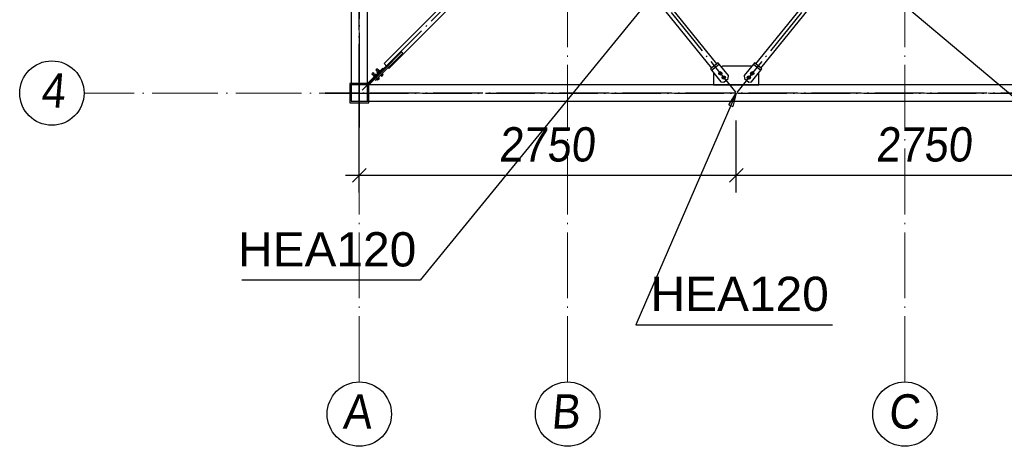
# Paper-space layout 'A0 Advance Steel' of a CAD drawing. Header units: millimetres. Extents: x 228 to 822, y 214 to 634.
# Tile 69 of 76: x 555 to 627, y 501 to 532. Entities that reach past the tile are written whole.
import ezdxf

# ---------------------------------------------------------------- set-up
doc = ezdxf.new("R2010")
doc.units = ezdxf.units.MM
doc.linetypes.add('ACAD_ISO04W100', pattern=[30, 24, -3, 0, -3])
doc.layers.get('0').update_dxf_attribs({"linetype": 'CONTINUOUS'})
for name, color, linetype in [('AS_Belki', 145, 'CONTINUOUS'), ('AS_Blachy', 30, 'CONTINUOUS'), ('AS_DIM_ON', 7, 'CONTINUOUS'), ('AS_Sruby', 9, 'CONTINUOUS')]:
    doc.layers.add(name, color=color, linetype=linetype)
doc.styles.add('Arial', font='arial.ttf')
doc.styles.add('ARIAL_1', font='arial.ttf', dxfattribs={"width": 0.9, "oblique": 5})

# ---------------------------------------------------------------- blocks, each defined once
blk = doc.blocks.new('324ewdsczxzxcz')
at = {"linetype": 'ACAD_ISO04W100', "lineweight": 5, "ltscale": 0.2}
for p, q in [((303.229, 244.968, -5394.472), (303.229, 340.131, -5394.472)), ((318.429, 244.968), (318.429, 340.131)), ((343.029, 244.968), (343.029, 340.131)), ((378.311, 266.018, -2641.446), (283.147, 266.018, -2641.446))]:
    blk.add_line(p, q, dxfattribs=at)
for centre in [(280.8, 266.018, -2641.446), (303.229, 242.62, -5394.472), (318.429, 242.62), (343.029, 242.62)]:
    blk.add_circle(centre, 2.347)
at = {"char_height": 2.5, "attachment_point": 1, "style": 'ARIAL_1'}
for s, insert in [('4', (279.981, 267.461, -2641.446)), ('A', (302.007, 244.064, -5394.472)), ('B', (317.207, 244.064)), ('C', (341.807, 244.063))]:
    blk.add_mtext_dynamic_manual_height_columns(s, width=4.31573, gutter_width=12.5, heights=[0], dxfattribs=dict(at, insert=insert))

psp = doc.layouts.new('A0 Advance Steel')

# ---------------------------------------------------------------- linework, layer by layer
at = {"color": 0, "linetype": 'ByBlock', "lineweight": -2}
for p, q in [((606.709, 525.985), (607.26, 526.836)), ((607.26, 526.836), (607.015, 525.853)), ((606.709, 525.985), (607.015, 525.853))]:
    psp.add_line(p, q, dxfattribs=at)
at = {"color": 7}
for points in [[(601.481, 548.416), (640.785, 515.412), (649.714, 515.412)], [(607.26, 541.436), (584.2, 513.198), (571.192, 513.198)], [(607.26, 526.836), (599.927, 509.949), (614.292, 509.949)]]:
    psp.add_lwpolyline(points, dxfattribs=at)
at = {"layer": 'AS_Belki', "linetype": 'Continuous', "ltscale": 0.15}
for p, q in [((579.16, 581.236), (579.16, 527.436)), ((580.36, 527.436), (580.36, 581.236)), ((592.804, 540.233), (581.564, 528.993)), ((581.917, 528.639), (593.157, 539.88)), ((596.527, 539.702), (605.462, 528.661)), ((605.851, 528.976), (596.916, 540.017)), ((617.605, 540.017), (608.67, 528.976)), ((609.059, 528.661), (617.993, 539.702)), ((581.776, 528.781), (582.836, 529.841)), ((582.935, 529.742), (581.875, 528.682)), ((582.836, 529.841), (582.843, 529.834)), ((582.928, 529.749), (582.935, 529.742)), ((581.564, 528.993), (581.776, 528.781)), ((581.875, 528.682), (581.917, 528.639)), ((580.46, 527.536), (579.06, 527.536)), ((579.06, 527.536), (579.06, 526.136)), ((580.36, 527.436), (579.16, 527.436)), ((579.16, 527.436), (579.16, 526.236)), ((579.76, 527.436), (579.76, 526.236)), ((634.76, 527.436), (580.36, 527.436)), ((580.36, 526.236), (580.36, 527.436)), ((580.46, 526.136), (580.46, 527.536)), ((579.16, 526.836), (580.36, 526.836)), ((579.06, 526.136), (580.46, 526.136)), ((579.16, 526.236), (579.76, 526.236)), ((579.76, 526.236), (634.76, 526.236))]:
    psp.add_line(p, q, dxfattribs=at)
at = {"layer": 'AS_Belki', "color": 10, "linetype": 'ACAD_ISO04W100', "ltscale": 0.15}
for points in [[(579.76, 524.336), (579.76, 526.836), (579.76, 581.836), (579.76, 584.336)], [(579.76, 584.336), (579.76, 581.836), (579.76, 526.836), (579.76, 524.336)], [(579.973, 527.048), (581.74, 528.816), (592.981, 540.056), (594.748, 541.824)], [(595.149, 541.803), (596.722, 539.86), (605.656, 528.819), (607.229, 526.875)], [(619.372, 541.803), (617.799, 539.86), (608.865, 528.819), (607.292, 526.875)], [(637.26, 526.836), (634.76, 526.836), (579.76, 526.836), (577.26, 526.836)], [(577.26, 526.836), (579.76, 526.836), (634.76, 526.836), (637.26, 526.836)], [(579.76, 526.836), (579.76, 526.836), (579.76, 526.836), (579.76, 526.836)]]:
    psp.add_lwpolyline(points, dxfattribs=at)
at = {"layer": 'AS_Blachy', "linetype": 'Continuous', "ltscale": 0.15}
for p, q in [((581.09, 527.911), (582.928, 529.749)), ((582.843, 529.834), (581.564, 528.555)), ((582.843, 529.834), (582.928, 529.749)), ((605.928, 529.039), (605.384, 528.598)), ((605.46, 528.505), (606.004, 528.945)), ((606.004, 528.945), (605.928, 529.039)), ((606.683, 528.106), (606.004, 528.945)), ((606.26, 528.788), (606.181, 528.727)), ((608.36, 528.788), (606.26, 528.788)), ((608.517, 528.945), (607.838, 528.106)), ((608.377, 528.773), (608.36, 528.788)), ((608.592, 529.039), (608.517, 528.945)), ((608.517, 528.945), (609.061, 528.505)), ((609.137, 528.598), (608.592, 529.039)), ((580.418, 527.579), (581.48, 528.64)), ((581.564, 528.555), (580.503, 527.494)), ((581.054, 527.876), (580.97, 527.961)), ((581.564, 528.555), (581.48, 528.64)), ((605.384, 528.598), (605.46, 528.505)), ((605.46, 528.505), (606.139, 527.665)), ((605.626, 528.3), (605.61, 528.288)), ((605.61, 528.288), (605.61, 527.438)), ((606.661, 527.895), (606.683, 528.106)), ((607.838, 528.106), (607.86, 527.895)), ((608.382, 527.665), (609.061, 528.505)), ((608.91, 528.288), (608.896, 528.301)), ((608.91, 527.438), (608.91, 528.288)), ((609.061, 528.505), (609.137, 528.598)), ((580.418, 527.579), (580.503, 527.494)), ((580.864, 527.854), (580.948, 527.77)), ((580.948, 527.77), (581.054, 527.876)), ((581.054, 527.876), (581.09, 527.911)), ((605.61, 527.438), (608.91, 527.438)), ((606.139, 527.665), (606.35, 527.643)), ((606.35, 527.643), (606.661, 527.895)), ((607.86, 527.895), (608.171, 527.643)), ((608.171, 527.643), (608.382, 527.665))]:
    psp.add_line(p, q, dxfattribs=at)
at = {"layer": 'AS_DIM_ON', "color": 8}
for p, q in [((579.76, 519.598), (579.76, 524.836)), ((607.26, 519.598), (607.26, 524.836)), ((578.76, 520.848), (607.26, 520.848)), ((607.26, 520.848), (635.76, 520.848))]:
    psp.add_line(p, q, dxfattribs=at)
at = {"layer": 'AS_DIM_ON', "color": 8, "linetype": 'ByBlock', "lineweight": -2}
for p, q in [((580.26, 521.348), (579.26, 520.348)), ((606.76, 520.348), (607.76, 521.348)), ((607.76, 521.348), (606.76, 520.348))]:
    psp.add_line(p, q, dxfattribs=at)
at = {"layer": 'AS_Sruby', "linetype": 'Continuous', "ltscale": 0.15}
for p, q in [((580.679, 528.243), (580.676, 528.24)), ((580.676, 528.24), (580.784, 528.132)), ((580.689, 528.252), (580.679, 528.243)), ((580.702, 528.266), (580.689, 528.252)), ((580.719, 528.282), (580.702, 528.266)), ((580.735, 528.298), (580.719, 528.282)), ((580.749, 528.312), (580.735, 528.298)), ((580.758, 528.321), (580.749, 528.312)), ((580.761, 528.325), (580.758, 528.321)), ((580.869, 528.217), (580.761, 528.325)), ((580.826, 528.175), (580.765, 528.113)), ((580.765, 528.113), (580.841, 528.037)), ((580.819, 528.015), (580.818, 528.014)), ((580.818, 528.014), (580.835, 527.996)), ((580.824, 528.02), (580.819, 528.015)), ((580.832, 528.028), (580.824, 528.02)), ((580.887, 528.236), (580.826, 528.175)), ((580.902, 528.098), (580.826, 528.175)), ((580.842, 528.038), (580.832, 528.028)), ((580.855, 528.051), (580.842, 528.038)), ((580.87, 528.066), (580.855, 528.051)), ((580.886, 528.082), (580.87, 528.066)), ((580.902, 528.098), (580.886, 528.082)), ((580.964, 528.16), (580.887, 528.236)), ((580.919, 528.115), (580.902, 528.098)), ((580.935, 528.131), (580.919, 528.115)), ((580.95, 528.146), (580.935, 528.131)), ((580.962, 528.158), (580.95, 528.146)), ((580.962, 528.526), (580.959, 528.523)), ((580.959, 528.523), (581.067, 528.415)), ((580.971, 528.535), (580.962, 528.526)), ((580.973, 528.169), (580.962, 528.158)), ((580.985, 528.549), (580.971, 528.535)), ((580.981, 528.177), (580.973, 528.169)), ((580.986, 528.182), (580.981, 528.177)), ((581.001, 528.565), (580.985, 528.549)), ((580.987, 528.183), (580.986, 528.182)), ((581.005, 528.166), (580.987, 528.183)), ((581.018, 528.581), (581.001, 528.565)), ((581.031, 528.595), (581.018, 528.581)), ((581.041, 528.604), (581.031, 528.595)), ((581.044, 528.608), (581.041, 528.604)), ((581.151, 528.5), (581.044, 528.608)), ((581.109, 528.458), (581.048, 528.396)), ((581.048, 528.396), (581.124, 528.32)), ((581.102, 528.298), (581.1, 528.296)), ((581.1, 528.296), (581.118, 528.279)), ((581.107, 528.303), (581.102, 528.298)), ((581.115, 528.311), (581.107, 528.303)), ((581.17, 528.519), (581.109, 528.458)), ((581.185, 528.381), (581.109, 528.458)), ((581.125, 528.321), (581.115, 528.311)), ((581.138, 528.334), (581.125, 528.321)), ((581.153, 528.349), (581.138, 528.334)), ((581.169, 528.365), (581.153, 528.349)), ((581.155, 527.94), (581.168, 527.953)), ((581.168, 527.953), (581.178, 527.964)), ((581.185, 528.381), (581.169, 528.365)), ((581.222, 527.902), (581.169, 527.955)), ((581.247, 528.443), (581.17, 528.519)), ((581.192, 527.978), (581.175, 527.996)), ((581.178, 527.964), (581.186, 527.972)), ((581.202, 528.398), (581.185, 528.381)), ((581.186, 527.972), (581.191, 527.977)), ((581.191, 527.977), (581.192, 527.978)), ((581.218, 528.414), (581.202, 528.398)), ((581.232, 528.428), (581.218, 528.414)), ((581.245, 528.441), (581.232, 528.428)), ((581.256, 528.452), (581.245, 528.441)), ((581.264, 528.46), (581.256, 528.452)), ((581.269, 528.464), (581.264, 528.46)), ((581.27, 528.466), (581.269, 528.464)), ((581.288, 528.448), (581.27, 528.466)), ((581.288, 528.109), (581.306, 528.091)), ((581.306, 528.091), (581.307, 528.093)), ((581.307, 528.093), (581.312, 528.098)), ((581.312, 528.098), (581.32, 528.106)), ((581.32, 528.106), (581.33, 528.116)), ((581.329, 528.115), (581.382, 528.062)), ((581.33, 528.116), (581.343, 528.129)), ((581.343, 528.129), (581.358, 528.144)), ((581.358, 528.144), (581.374, 528.16)), ((581.374, 528.16), (581.39, 528.176)), ((581.382, 528.062), (581.443, 528.123)), ((581.39, 528.176), (581.407, 528.193)), ((581.443, 528.123), (581.39, 528.176)), ((581.407, 528.193), (581.423, 528.209)), ((581.423, 528.209), (581.437, 528.223)), ((581.437, 528.223), (581.45, 528.236)), ((581.443, 528.123), (581.505, 528.184)), ((581.45, 528.236), (581.461, 528.247)), ((581.505, 528.184), (581.452, 528.238)), ((581.475, 528.261), (581.458, 528.279)), ((581.461, 528.247), (581.469, 528.255)), ((581.469, 528.255), (581.474, 528.259)), ((581.474, 528.259), (581.475, 528.261)), ((606.081, 528.373), (606.003, 528.31)), ((606.003, 528.31), (606.019, 528.211)), ((606.019, 528.211), (606.112, 528.175)), ((606.175, 528.337), (606.081, 528.373)), ((606.112, 528.175), (606.19, 528.238)), ((606.19, 528.238), (606.175, 528.337)), ((606.333, 528.062), (606.255, 527.999)), ((606.255, 527.999), (606.27, 527.9)), ((606.426, 528.026), (606.333, 528.062)), ((606.442, 527.927), (606.426, 528.026)), ((608.095, 528.026), (608.079, 527.927)), ((608.188, 528.062), (608.095, 528.026)), ((608.266, 527.999), (608.188, 528.062)), ((608.25, 527.9), (608.266, 527.999)), ((608.346, 528.337), (608.331, 528.238)), ((608.331, 528.238), (608.409, 528.175)), ((608.44, 528.373), (608.346, 528.337)), ((608.409, 528.175), (608.502, 528.211)), ((608.518, 528.31), (608.44, 528.373)), ((608.502, 528.211), (608.518, 528.31)), ((581.005, 527.826), (581.023, 527.808)), ((581.023, 527.808), (581.024, 527.81)), ((581.024, 527.81), (581.029, 527.815)), ((581.029, 527.815), (581.037, 527.823)), ((581.037, 527.823), (581.048, 527.833)), ((581.046, 527.832), (581.099, 527.779)), ((581.048, 527.833), (581.06, 527.846)), ((581.06, 527.846), (581.075, 527.861)), ((581.075, 527.861), (581.091, 527.877)), ((581.091, 527.877), (581.108, 527.893)), ((581.099, 527.779), (581.161, 527.84)), ((581.108, 527.893), (581.124, 527.91)), ((581.161, 527.84), (581.108, 527.893)), ((581.124, 527.91), (581.14, 527.926)), ((581.14, 527.926), (581.155, 527.94)), ((581.161, 527.84), (581.222, 527.902)), ((605.849, 527.438), (605.849, 527.436)), ((606.089, 527.436), (606.089, 527.438)), ((606.161, 527.438), (606.161, 527.436)), ((606.27, 527.9), (606.364, 527.864)), ((606.364, 527.864), (606.442, 527.927)), ((606.4, 527.436), (606.4, 527.438)), ((608.079, 527.927), (608.157, 527.864)), ((608.121, 527.438), (608.121, 527.436)), ((608.157, 527.864), (608.25, 527.9)), ((608.361, 527.436), (608.361, 527.438)), ((608.433, 527.438), (608.433, 527.436)), ((608.672, 527.436), (608.672, 527.438))]:
    psp.add_line(p, q, dxfattribs=at)
for centre, radius in [((606.097, 528.274, 0), 0.12), ((606.097, 528.274), 0.06), ((606.348, 527.963), 0.12), ((606.348, 527.963), 0.06), ((608.173, 527.963), 0.12), ((608.173, 527.963), 0.06), ((608.424, 528.274, 0), 0.12), ((608.424, 528.274), 0.06)]:
    psp.add_circle(centre, radius, dxfattribs=at)

# ---------------------------------------------------------------- block references
psp.add_blockref('324ewdsczxzxcz', (276.531, 260.818, 8430.47))

# ---------------------------------------------------------------- texts
at = {"color": 7, "style": 'Arial'}
for p in [(570.912, 514.198), (601.004, 510.949)]:
    psp.add_text('HEA120', height=2.5, dxfattribs=at).set_placement(p)
at = {"layer": 'AS_DIM_ON', "color": 9, "style": 'ARIAL_1', "oblique": 5, "width": 0.9}
for p in [(589.932, 521.848), (617.432, 521.848)]:
    psp.add_text('2750', height=2.5, dxfattribs=at).set_placement(p)

doc.saveas('drawing.dxf')
